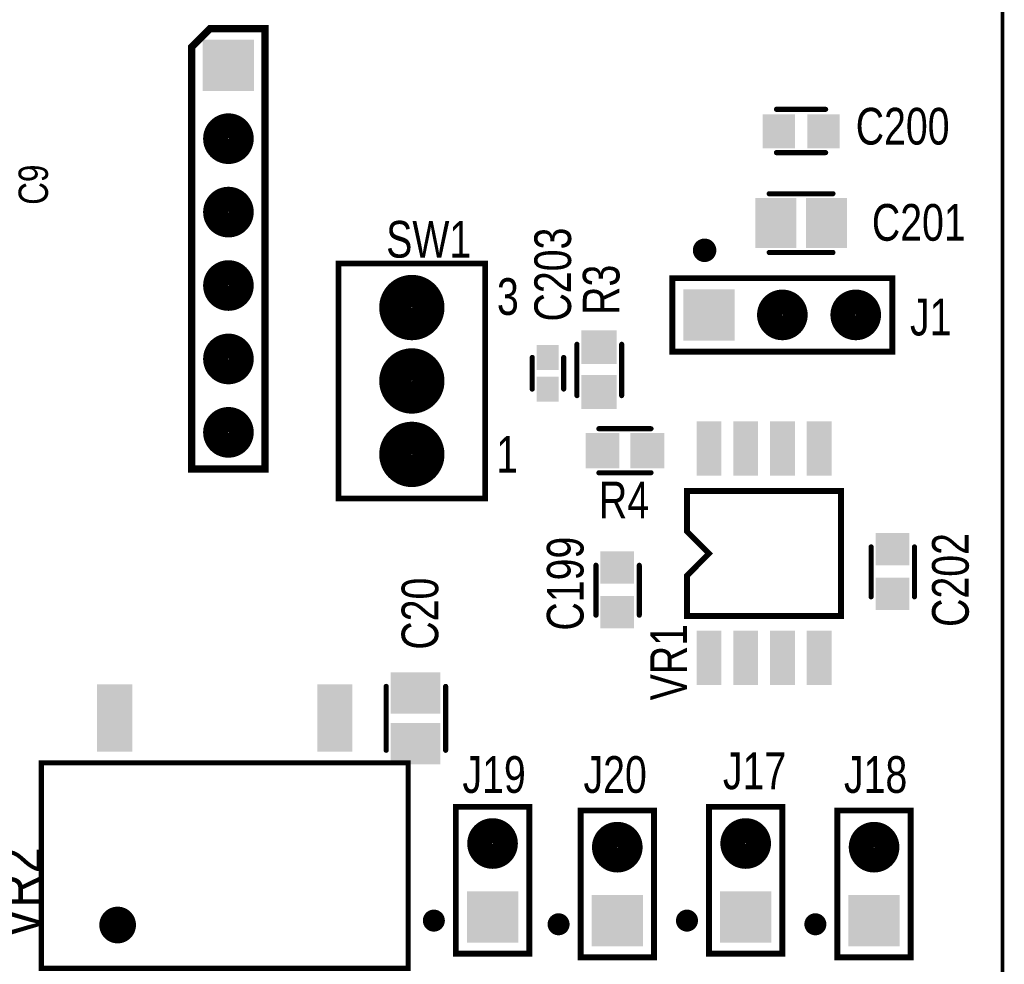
# Model space of a CAD drawing. Extents: x 0.61 to 3.61, y 0.19 to 4.26.
# Tile 11 of 16: x 2.27 to 3.61, y 2 to 3.29. Entities that reach past the tile are written whole.
import ezdxf

# ---------------------------------------------------------------- set-up
doc = ezdxf.new("R2010")
doc.units = 0

msp = doc.modelspace()

# ---------------------------------------------------------------- linework, layer by layer
at = {"const_width": 0.005}
msp.add_lwpolyline([(2.562, 4.258), (3.612, 4.258), (3.612, 1.258), (0.612, 1.258), (0.612, 4.258), (2.562, 4.258)], close=True, dxfattribs=at)
at = {"layer": 'SMT'}
for points, const_width in [([(2.54, 3.123, 1), (2.574, 3.123, 1)], 0.035), ([(2.54, 3.023, 1), (2.574, 3.023, 1)], 0.035), ([(2.54, 2.923, 1), (2.574, 2.923, 1)], 0.035), ([(2.785, 2.893, 1), (2.829, 2.893, 1)], 0.045), ([(3.295, 2.883, 1), (3.329, 2.883, 1)], 0.035), ([(3.395, 2.883, 1), (3.429, 2.883, 1)], 0.035), ([(2.54, 2.823, 1), (2.574, 2.823, 1)], 0.035), ([(2.785, 2.793, 1), (2.829, 2.793, 1)], 0.045), ([(2.54, 2.723, 1), (2.574, 2.723, 1)], 0.035), ([(2.785, 2.693, 1), (2.829, 2.693, 1)], 0.045), ([(2.9, 2.163, 1), (2.934, 2.163, 1)], 0.035), ([(3.07, 2.158, 1), (3.104, 2.158, 1)], 0.035), ([(3.245, 2.163, 1), (3.279, 2.163, 1)], 0.035), ([(3.42, 2.158, 1), (3.454, 2.158, 1)], 0.035)]:
    msp.add_lwpolyline(points, format="xyb", close=True, dxfattribs=dict(at, const_width=const_width))
for points in [[(2.522, 3.188), (2.592, 3.188), (2.522, 3.258), (2.592, 3.258)], [(3.285, 3.11), (3.329, 3.11), (3.285, 3.156), (3.329, 3.156)], [(3.346, 3.11), (3.39, 3.11), (3.346, 3.156), (3.39, 3.156)], [(3.275, 2.974), (3.331, 2.974), (3.275, 3.042), (3.331, 3.042)], [(3.344, 2.974), (3.4, 2.974), (3.344, 3.042), (3.4, 3.042)], [(3.177, 2.848), (3.247, 2.848), (3.177, 2.918), (3.247, 2.918)], [(3.038, 2.816), (3.086, 2.816), (3.038, 2.862), (3.086, 2.862)], [(2.977, 2.808), (3.007, 2.808), (2.977, 2.842), (3.007, 2.842)], [(2.977, 2.765), (3.007, 2.765), (2.977, 2.799), (3.007, 2.799)], [(3.038, 2.755), (3.086, 2.755), (3.038, 2.801), (3.086, 2.801)], [(3.195, 2.664), (3.229, 2.664), (3.195, 2.738), (3.229, 2.738)], [(3.245, 2.664), (3.279, 2.664), (3.245, 2.738), (3.279, 2.738)], [(3.295, 2.664), (3.329, 2.664), (3.295, 2.738), (3.329, 2.738)], [(3.345, 2.664), (3.379, 2.664), (3.345, 2.738), (3.379, 2.738)], [(3.044, 2.674), (3.09, 2.674), (3.044, 2.722), (3.09, 2.722)], [(3.105, 2.674), (3.151, 2.674), (3.105, 2.722), (3.151, 2.722)], [(3.439, 2.542), (3.485, 2.542), (3.439, 2.586), (3.485, 2.586)], [(3.064, 2.517), (3.11, 2.517), (3.064, 2.561), (3.11, 2.561)], [(3.439, 2.481), (3.485, 2.481), (3.439, 2.525), (3.485, 2.525)], [(3.064, 2.456), (3.11, 2.456), (3.064, 2.5), (3.11, 2.5)], [(3.195, 2.379), (3.229, 2.379), (3.195, 2.453), (3.229, 2.453)], [(3.245, 2.379), (3.279, 2.379), (3.245, 2.453), (3.279, 2.453)], [(3.295, 2.379), (3.329, 2.379), (3.295, 2.453), (3.329, 2.453)], [(3.345, 2.379), (3.379, 2.379), (3.345, 2.453), (3.379, 2.453)], [(2.778, 2.34), (2.846, 2.34), (2.778, 2.396), (2.846, 2.396)], [(2.378, 2.288), (2.426, 2.288), (2.378, 2.38), (2.426, 2.38)], [(2.678, 2.288), (2.726, 2.288), (2.678, 2.38), (2.726, 2.38)], [(2.778, 2.271), (2.846, 2.271), (2.778, 2.327), (2.846, 2.327)], [(2.882, 2.028), (2.952, 2.028), (2.882, 2.098), (2.952, 2.098)], [(3.227, 2.028), (3.297, 2.028), (3.227, 2.098), (3.297, 2.098)], [(3.052, 2.023), (3.122, 2.023), (3.052, 2.093), (3.122, 2.093)], [(3.402, 2.023), (3.472, 2.023), (3.402, 2.093), (3.472, 2.093)]]:
    msp.add_solid(points, dxfattribs=at)
at = {"layer": 'SST'}
for points, const_width in [([(2.507, 3.248), (2.507, 2.673), (2.607, 2.673), (2.607, 3.273), (2.532, 3.273), (2.507, 3.248)], 0.01), ([(2.507, 3.248), (2.507, 2.673), (2.607, 2.673), (2.607, 3.273), (2.532, 3.273), (2.507, 3.248)], 0.01), ([(2.907, 2.953), (2.907, 2.633), (2.707, 2.633), (2.707, 2.953), (2.907, 2.953)], 0.008), ([(3.162, 2.833), (3.162, 2.933), (3.462, 2.933), (3.462, 2.833), (3.162, 2.833)], 0.008), ([(3.392, 2.643), (3.182, 2.643), (3.182, 2.588), (3.212, 2.558), (3.182, 2.528), (3.182, 2.473), (3.392, 2.473), (3.392, 2.643)], 0.008), ([(2.339, 1.993), (2.802, 1.993), (2.802, 2.273), (2.302, 2.273), (2.302, 1.993), (2.339, 1.993)], 0.007), ([(2.967, 2.013), (2.867, 2.013), (2.867, 2.213), (2.967, 2.213), (2.967, 2.013)], 0.008), ([(3.312, 2.013), (3.212, 2.013), (3.212, 2.213), (3.312, 2.213), (3.312, 2.013)], 0.008), ([(3.137, 2.008), (3.037, 2.008), (3.037, 2.208), (3.137, 2.208), (3.137, 2.008)], 0.008), ([(3.487, 2.008), (3.387, 2.008), (3.387, 2.208), (3.487, 2.208), (3.487, 2.008)], 0.008)]:
    msp.add_lwpolyline(points, close=True, dxfattribs=dict(at, const_width=const_width))
for points, const_width in [([(2.5295, 3.273, 1), (2.5345, 3.273, 1)], 0.005), ([(2.5295, 3.273, 1), (2.5345, 3.273, 1)], 0.005), ([(2.6045, 3.273, 1), (2.6095, 3.273, 1)], 0.005), ([(2.6045, 3.273, 1), (2.6095, 3.273, 1)], 0.005), ([(2.5045, 3.248, 1), (2.5095, 3.248, 1)], 0.005), ([(2.5045, 3.248, 1), (2.5095, 3.248, 1)], 0.005), ([(2.5045, 3.248, 1), (2.5095, 3.248, 1)], 0.005), ([(2.5045, 3.248, 1), (2.5095, 3.248, 1)], 0.005), ([(3.3022, 3.163, 1), (3.3057, 3.163, 1)], 0.0035), ([(3.3693, 3.163, 1), (3.3727, 3.163, 1)], 0.0035), ([(3.3022, 3.104, 1), (3.3057, 3.104, 1)], 0.0035), ([(3.3693, 3.104, 1), (3.3727, 3.104, 1)], 0.0035), ([(3.2923, 3.048, 1), (3.2958, 3.048, 1)], 0.0035), ([(3.3792, 3.048, 1), (3.3827, 3.048, 1)], 0.0035), ([(3.195, 2.971, 1), (3.205, 2.971, 1)], 0.01), ([(3.195, 2.971, 1), (3.205, 2.971, 1)], 0.01), ([(3.207, 2.971, 1), (3.217, 2.971, 1)], 0.01), ([(3.207, 2.971, 1), (3.217, 2.971, 1)], 0.01), ([(3.2923, 2.968, 1), (3.2958, 2.968, 1)], 0.0035), ([(3.3792, 2.968, 1), (3.3827, 2.968, 1)], 0.0035), ([(2.705, 2.953, 1), (2.709, 2.953, 1)], 0.004), ([(2.905, 2.953, 1), (2.909, 2.953, 1)], 0.004), ([(2.905, 2.953, 1), (2.909, 2.953, 1)], 0.004), ([(3.16, 2.933, 1), (3.164, 2.933, 1)], 0.004), ([(3.46, 2.933, 1), (3.464, 2.933, 1)], 0.004), ([(3.0303, 2.843, 1), (3.0337, 2.843, 1)], 0.0035), ([(3.0913, 2.843, 1), (3.0947, 2.843, 1)], 0.0035), ([(3.16, 2.833, 1), (3.164, 2.833, 1)], 0.004), ([(3.16, 2.833, 1), (3.164, 2.833, 1)], 0.004), ([(3.46, 2.833, 1), (3.464, 2.833, 1)], 0.004), ([(2.9693, 2.825, 1), (2.9728, 2.825, 1)], 0.0035), ([(3.0122, 2.825, 1), (3.0157, 2.825, 1)], 0.0035), ([(2.9693, 2.782, 1), (2.9728, 2.782, 1)], 0.0035), ([(3.0122, 2.782, 1), (3.0157, 2.782, 1)], 0.0035), ([(3.0303, 2.773, 1), (3.0337, 2.773, 1)], 0.0035), ([(3.0913, 2.773, 1), (3.0947, 2.773, 1)], 0.0035), ([(3.0602, 2.728, 1), (3.0637, 2.728, 1)], 0.0035), ([(3.1313, 2.728, 1), (3.1347, 2.728, 1)], 0.0035), ([(2.5045, 2.673, 1), (2.5095, 2.673, 1)], 0.005), ([(2.5045, 2.673, 1), (2.5095, 2.673, 1)], 0.005), ([(2.6045, 2.673, 1), (2.6095, 2.673, 1)], 0.005), ([(2.6045, 2.673, 1), (2.6095, 2.673, 1)], 0.005), ([(3.0602, 2.668, 1), (3.0637, 2.668, 1)], 0.0035), ([(3.1313, 2.668, 1), (3.1347, 2.668, 1)], 0.0035), ([(3.18, 2.643, 1), (3.184, 2.643, 1)], 0.004), ([(3.39, 2.643, 1), (3.394, 2.643, 1)], 0.004), ([(3.39, 2.643, 1), (3.394, 2.643, 1)], 0.004), ([(2.705, 2.633, 1), (2.709, 2.633, 1)], 0.004), ([(2.905, 2.633, 1), (2.909, 2.633, 1)], 0.004), ([(3.18, 2.588, 1), (3.184, 2.588, 1)], 0.004), ([(3.4312, 2.567, 1), (3.4347, 2.567, 1)], 0.0035), ([(3.4903, 2.567, 1), (3.4937, 2.567, 1)], 0.0035), ([(3.21, 2.558, 1), (3.214, 2.558, 1)], 0.004), ([(3.0562, 2.542, 1), (3.0597, 2.542, 1)], 0.0035), ([(3.1153, 2.542, 1), (3.1187, 2.542, 1)], 0.0035), ([(3.18, 2.528, 1), (3.184, 2.528, 1)], 0.004), ([(3.4312, 2.499, 1), (3.4347, 2.499, 1)], 0.0035), ([(3.4903, 2.499, 1), (3.4937, 2.499, 1)], 0.0035), ([(3.0562, 2.474, 1), (3.0597, 2.474, 1)], 0.0035), ([(3.1153, 2.474, 1), (3.1187, 2.474, 1)], 0.0035), ([(3.18, 2.473, 1), (3.184, 2.473, 1)], 0.004), ([(3.39, 2.473, 1), (3.394, 2.473, 1)], 0.004), ([(2.7702, 2.377, 1), (2.7737, 2.377, 1)], 0.0035), ([(2.8513, 2.377, 1), (2.8548, 2.377, 1)], 0.0035), ([(2.7702, 2.29, 1), (2.7737, 2.29, 1)], 0.0035), ([(2.8513, 2.29, 1), (2.8548, 2.29, 1)], 0.0035), ([(2.3003, 2.273, 1), (2.3038, 2.273, 1)], 0.0035), ([(2.8003, 2.273, 1), (2.8038, 2.273, 1)], 0.0035), ([(2.865, 2.213, 1), (2.869, 2.213, 1)], 0.004), ([(2.965, 2.213, 1), (2.969, 2.213, 1)], 0.004), ([(3.21, 2.213, 1), (3.214, 2.213, 1)], 0.004), ([(3.31, 2.213, 1), (3.314, 2.213, 1)], 0.004), ([(3.035, 2.208, 1), (3.039, 2.208, 1)], 0.004), ([(3.135, 2.208, 1), (3.139, 2.208, 1)], 0.004), ([(3.385, 2.208, 1), (3.389, 2.208, 1)], 0.004), ([(3.485, 2.208, 1), (3.489, 2.208, 1)], 0.004), ([(2.3885, 2.052, 1), (2.4035, 2.052, 1)], 0.015), ([(2.3885, 2.052, 1), (2.4035, 2.052, 1)], 0.015), ([(2.4085, 2.052, 1), (2.4235, 2.052, 1)], 0.015), ([(2.4085, 2.052, 1), (2.4235, 2.052, 1)], 0.015), ([(2.827, 2.058, 1), (2.837, 2.058, 1)], 0.01), ([(2.827, 2.058, 1), (2.837, 2.058, 1)], 0.01), ([(2.837, 2.058, 1), (2.847, 2.058, 1)], 0.01), ([(2.837, 2.058, 1), (2.847, 2.058, 1)], 0.01), ([(3.172, 2.058, 1), (3.182, 2.058, 1)], 0.01), ([(3.172, 2.058, 1), (3.182, 2.058, 1)], 0.01), ([(3.182, 2.058, 1), (3.192, 2.058, 1)], 0.01), ([(3.182, 2.058, 1), (3.192, 2.058, 1)], 0.01), ([(2.997, 2.053, 1), (3.007, 2.053, 1)], 0.01), ([(2.997, 2.053, 1), (3.007, 2.053, 1)], 0.01), ([(3.007, 2.053, 1), (3.017, 2.053, 1)], 0.01), ([(3.007, 2.053, 1), (3.017, 2.053, 1)], 0.01), ([(3.347, 2.053, 1), (3.357, 2.053, 1)], 0.01), ([(3.347, 2.053, 1), (3.357, 2.053, 1)], 0.01), ([(3.357, 2.053, 1), (3.367, 2.053, 1)], 0.01), ([(3.357, 2.053, 1), (3.367, 2.053, 1)], 0.01), ([(2.865, 2.013, 1), (2.869, 2.013, 1)], 0.004), ([(2.965, 2.013, 1), (2.969, 2.013, 1)], 0.004), ([(2.965, 2.013, 1), (2.969, 2.013, 1)], 0.004), ([(3.21, 2.013, 1), (3.214, 2.013, 1)], 0.004), ([(3.31, 2.013, 1), (3.314, 2.013, 1)], 0.004), ([(3.31, 2.013, 1), (3.314, 2.013, 1)], 0.004), ([(3.035, 2.008, 1), (3.039, 2.008, 1)], 0.004), ([(3.135, 2.008, 1), (3.139, 2.008, 1)], 0.004), ([(3.135, 2.008, 1), (3.139, 2.008, 1)], 0.004), ([(3.385, 2.008, 1), (3.389, 2.008, 1)], 0.004), ([(3.485, 2.008, 1), (3.489, 2.008, 1)], 0.004), ([(3.485, 2.008, 1), (3.489, 2.008, 1)], 0.004)]:
    msp.add_lwpolyline(points, format="xyb", close=True, dxfattribs=dict(at, const_width=const_width))
at = {"layer": 'SST', "const_width": 0.007}
for points in [[(3.371, 3.163), (3.304, 3.163)], [(3.371, 3.104), (3.304, 3.104)], [(3.381, 3.048), (3.294, 3.048)], [(3.381, 2.968), (3.294, 2.968)], [(3.032, 2.773), (3.032, 2.843)], [(3.093, 2.773), (3.093, 2.843)], [(2.971, 2.825), (2.971, 2.782)], [(3.014, 2.825), (3.014, 2.782)], [(3.062, 2.728), (3.133, 2.728)], [(3.062, 2.668), (3.133, 2.668)], [(3.433, 2.567), (3.433, 2.499)], [(3.492, 2.567), (3.492, 2.499)], [(3.058, 2.542), (3.058, 2.474)], [(3.117, 2.542), (3.117, 2.474)], [(2.772, 2.29), (2.772, 2.377)], [(2.853, 2.29), (2.853, 2.377)]]:
    msp.add_lwpolyline(points, dxfattribs=at)
at = {"layer": 'SST'}
for points, const_width in [([(3.212, 2.971, 1), (3.2, 2.971)], 0.02), ([(3.2, 2.971, 1), (3.212, 2.971)], 0.02), ([(2.416, 2.052, 1), (2.396, 2.052)], 0.03), ([(2.396, 2.052, 1), (2.416, 2.052)], 0.03), ([(2.842, 2.058, 1), (2.832, 2.058)], 0.02), ([(2.832, 2.058, 1), (2.842, 2.058)], 0.02), ([(3.012, 2.053, 1), (3.002, 2.053)], 0.02), ([(3.187, 2.058, 1), (3.177, 2.058)], 0.02), ([(3.177, 2.058, 1), (3.187, 2.058)], 0.02), ([(3.362, 2.053, 1), (3.352, 2.053)], 0.02), ([(3.002, 2.053, 1), (3.012, 2.053)], 0.02), ([(3.352, 2.053, 1), (3.362, 2.053)], 0.02)]:
    msp.add_lwpolyline(points, format="xyb", dxfattribs=dict(at, const_width=const_width))

# ---------------------------------------------------------------- texts
at = {"layer": 'SST', "width": 0.8}
for s, p in [('C200', (3.412, 3.115)), ('C201', (3.434, 2.984)), ('J1', (3.486, 2.855))]:
    msp.add_text(s, height=0.05, dxfattribs=at).set_placement(p)
for s, height, rotation, p in [('C9', 0.04, 90, (2.311, 3.033)), ('SW1', 0.05, 360, (2.772, 2.961)), ('C203', 0.05, 90, (3.024, 2.874)), ('R3', 0.05, 90, (3.09, 2.883)), ('3', 0.05, 360, (2.923, 2.883)), ('1', 0.05, 360, (2.922, 2.668)), ('R4', 0.05, 360, (3.062, 2.606)), ('C202', 0.05, 90, (3.566, 2.458)), ('C199', 0.05, 90, (3.041, 2.453)), ('C20', 0.05, 90, (2.843, 2.427)), ('VR1', 0.05, 90, (3.182, 2.358)), ('J19', 0.05, 360, (2.876, 2.232)), ('J20', 0.05, 360, (3.041, 2.232)), ('J17', 0.05, 360, (3.231, 2.237)), ('J18', 0.05, 360, (3.396, 2.232)), ('VR2', 0.06, 90, (2.302, 2.033))]:
    msp.add_text(s, height=height, rotation=rotation, dxfattribs=at).set_placement(p)

doc.saveas('drawing.dxf')
